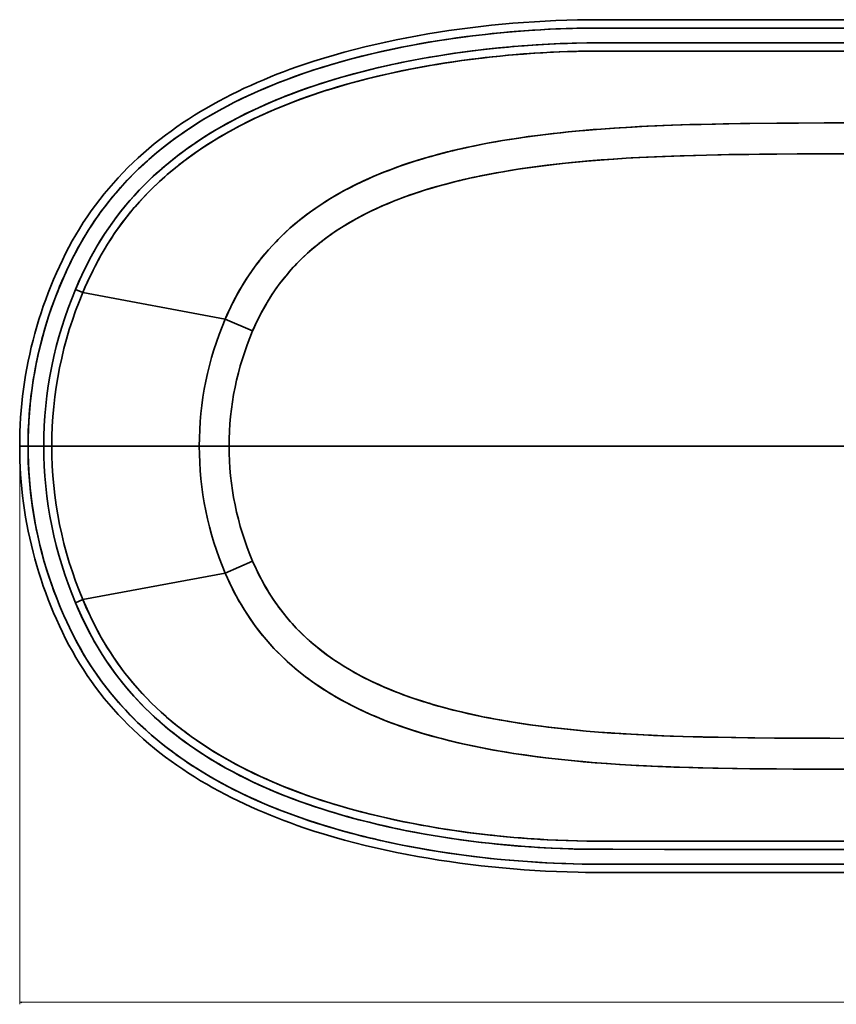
# Model space of a CAD drawing. Extents: x -255 to 3353, y -221 to 2110.
# Tile 1 of 5: x -255 to 529, y -115 to 830. Entities that reach past the tile are written whole.
import ezdxf

# ---------------------------------------------------------------- set-up
doc = ezdxf.new("R2010")
doc.units = 0

msp = doc.modelspace()

# ---------------------------------------------------------------- linework, layer by layer
at = {"color": 7, "lineweight": 35, "ltscale": 0.191221}
for p, q in [((-193.93, 567.75), (-200.98, 570.72)), ((-193.93, 273.25), (-200.98, 270.28))]:
    msp.add_line(p, q, dxfattribs=at)
at = {"color": 7, "lineweight": 35, "ltscale": 0.191222}
for p, q in [((-193.93, 567.75), (-200.98, 570.72)), ((-193.93, 273.25), (-200.98, 270.28))]:
    msp.add_line(p, q, dxfattribs=at)
at = {"color": 7, "lineweight": 35}
for p, q in [((-193.93, 567.75), (-57.31, 542.24)), ((-193.93, 567.75), (-57.31, 542.24)), ((-30.94, 530.94), (-57.31, 542.24)), ((-30.94, 530.94), (-57.31, 542.24)), ((-223.72, 420.5), (-82.16, 420.5)), ((-223.72, 420.5), (-82.16, 420.5)), ((-53.58, 420.5), (-82.16, 420.5)), ((-53.58, 420.5), (-82.16, 420.5)), ((547.73, 420.5), (-53.58, 420.5)), ((-53.58, 420.5), (547.73, 420.5)), ((-30.94, 310.06), (-57.31, 298.76)), ((-30.94, 310.06), (-57.31, 298.76)), ((-193.93, 273.25), (-57.31, 298.76)), ((-193.93, 273.25), (-57.31, 298.76))]:
    msp.add_line(p, q, dxfattribs=at)
at = {"color": 7, "lineweight": 35, "ltscale": 0.2}
msp.add_line((-246.51, 420.5), (-254.51, 420.5), dxfattribs=at)
msp.add_line((-246.51, 420.5), (-254.51, 420.5), dxfattribs=at)
at = {"color": 8, "lineweight": 13}
for p, q in [((-254.51, 418.5), (-254.51, -114.96)), ((-254.51, -112.96), (1443.51, -112.96))]:
    msp.add_line(p, q, dxfattribs=at)
at = {"color": 7, "lineweight": 35, "ltscale": 0.379201}
for p, q in [((-231.34, 420.5), (-246.51, 420.5)), ((-246.51, 420.5), (-231.34, 420.5))]:
    msp.add_line(p, q, dxfattribs=at)
at = {"color": 7, "lineweight": 35, "ltscale": 0.190532}
msp.add_line((-223.72, 420.5), (-231.34, 420.5), dxfattribs=at)
msp.add_line((-223.72, 420.5), (-231.34, 420.5), dxfattribs=at)
at = {"color": 7, "lineweight": 35}
for points in [[(594.5, 829.51), (385.19, 829.51), (344.5, 829.51), (324, 829.51), (309.53, 829.52), (295.18, 829.48), (288.06, 829.41), (280.95, 829.3), (270.49, 829.03), (260.04, 828.64), (249.73, 828.15), (239.43, 827.56), (229.13, 826.86), (218.83, 826.06), (208.51, 825.15), (198.2, 824.13), (187.96, 823.01), (177.72, 821.79), (167.57, 820.47), (157.44, 819.05), (147.34, 817.51), (137.25, 815.87), (127.1, 814.1), (116.97, 812.22), (106.85, 810.21), (96.75, 808.08), (86.72, 805.83), (76.71, 803.46), (66.8, 800.96), (56.93, 798.34), (47.13, 795.58), (37.38, 792.69), (27.68, 789.65), (22.84, 788.07), (18.02, 786.46), (11.58, 784.23), (5.17, 781.94), (-1.21, 779.57), (-7.59, 777.12), (-13.93, 774.59), (-20.24, 771.99), (-26.52, 769.3), (-32.76, 766.54), (-38.97, 763.69), (-45.12, 760.76), (-51.24, 757.74), (-57.31, 754.64), (-63.31, 751.45), (-69.27, 748.18), (-75.18, 744.81), (-81.02, 741.36), (-86.8, 737.81), (-92.52, 734.17), (-98.17, 730.44), (-103.75, 726.62), (-109.26, 722.69), (-114.69, 718.67), (-120.06, 714.55), (-125.34, 710.34), (-130.56, 706.01), (-135.69, 701.58), (-140.73, 697.05), (-145.7, 692.4), (-150.57, 687.66), (-155.34, 682.81), (-160.03, 677.85), (-164.6, 672.8), (-169.07, 667.65), (-173.43, 662.4), (-177.67, 657.06), (-181.8, 651.63), (-185.81, 646.12), (-189.69, 640.52), (-193.45, 634.83), (-197.1, 629.05), (-200.63, 623.19), (-204.02, 617.26), (-207.3, 611.24), (-210.46, 605.15), (-213.5, 599), (-216.44, 592.81), (-219.27, 586.57), (-222.01, 580.28), (-224.63, 573.97), (-227.14, 567.61), (-229.54, 561.21), (-231.84, 554.77), (-234.03, 548.29), (-236.11, 541.78), (-238.09, 535.24), (-239.95, 528.66), (-241.7, 522.05), (-243.35, 515.41), (-244.88, 508.75), (-246.3, 502.06), (-247.6, 495.35), (-248.8, 488.61), (-249.88, 481.86), (-250.85, 475.08), (-251.71, 468.3), (-252.45, 461.5), (-253.08, 454.68), (-253.6, 447.86), (-254, 441.03), (-254.28, 434.19), (-254.46, 427.34), (-254.51, 420.5)], [(-246.51, 420.5), (-246.44, 428.13), (-246.22, 435.76), (-245.86, 443.38), (-245.35, 451), (-244.7, 458.6), (-243.9, 466.19), (-242.96, 473.76), (-241.87, 481.31), (-240.64, 488.84), (-239.27, 496.35), (-237.76, 503.83), (-236.1, 511.27), (-234.3, 518.69), (-232.37, 526.06), (-230.29, 533.4), (-228.4, 539.66), (-226.4, 545.89), (-224.3, 552.09), (-222.11, 558.25), (-219.81, 564.37), (-218.02, 568.94), (-216.18, 573.48), (-214.92, 576.5), (-212.99, 580.99), (-211, 585.46), (-208.26, 591.41), (-206.16, 595.8), (-204, 600.17), (-201.04, 605.96), (-198.11, 611.42), (-195.27, 616.48), (-192.09, 621.91), (-188.79, 627.27), (-185.38, 632.57), (-181.87, 637.78), (-178.26, 642.92), (-175.74, 646.38), (-173.17, 649.8), (-169.02, 655.13), (-164.75, 660.35), (-160.38, 665.49), (-155.89, 670.53), (-151.29, 675.47), (-146.6, 680.31), (-141.8, 685.05), (-136.91, 689.69), (-131.93, 694.22), (-127.44, 698.15), (-122.88, 702.01), (-118.26, 705.78), (-112.82, 710.05), (-107.3, 714.21), (-101.7, 718.27), (-96.02, 722.23), (-90.03, 726.24), (-83.96, 730.15), (-77.81, 733.95), (-71.59, 737.64), (-66, 740.84), (-60.36, 743.96), (-54.66, 746.99), (-48.92, 749.95), (-45.07, 751.87), (-41.2, 753.77), (-33.41, 757.45), (-25.55, 760.99), (-18.77, 763.92), (-11.95, 766.76), (-5.09, 769.5), (2.11, 772.27), (9.35, 774.94), (16.61, 777.51), (22.26, 779.44), (27.92, 781.32), (35.77, 783.82), (43.65, 786.22), (51.56, 788.53), (61.7, 791.34), (71.89, 794.01), (82.14, 796.54), (92.44, 798.93), (102.79, 801.19), (111.98, 803.09), (121.19, 804.88), (130.42, 806.57), (137.54, 807.81), (144.67, 808.99), (154.35, 810.5), (164.05, 811.91), (173.78, 813.23), (180, 814.01), (186.23, 814.76), (192.49, 815.47), (198.77, 816.15), (207.23, 816.99), (215.71, 817.76), (224.19, 818.46), (234.48, 819.22), (245.76, 819.92), (249.53, 820.13), (259.87, 820.62), (270.07, 821.01), (280.27, 821.28), (291.06, 821.46), (302.64, 821.51), (320.87, 821.51), (591.8, 821.51)], [(594.5, 821.51), (321.05, 821.51), (301.75, 821.51), (291.93, 821.47), (283.55, 821.35), (275.98, 821.18), (264.54, 820.81), (253.01, 820.31), (245.26, 819.89), (237.51, 819.42), (229.78, 818.89), (218.2, 817.98), (206.62, 816.93), (195.06, 815.75), (183.55, 814.44), (174.15, 813.27), (164.78, 812.01), (155.44, 810.66), (146.11, 809.22), (138.82, 808.03), (131.64, 806.79), (124.46, 805.49), (114.1, 803.51), (103.76, 801.4), (93.46, 799.16), (83.21, 796.79), (73.58, 794.44), (64.01, 791.96), (54.49, 789.36), (45.01, 786.63), (36.04, 783.9), (27.11, 781.05), (18.54, 778.18), (10, 775.18), (1.22, 771.93), (-7.51, 768.55), (-11.85, 766.8), (-16.18, 765.01), (-22.64, 762.26), (-29.06, 759.43), (-35.44, 756.5), (-41.77, 753.49), (-48.91, 749.95), (-55.97, 746.3), (-62.96, 742.53), (-69.88, 738.63), (-76.72, 734.61), (-83.47, 730.45), (-86.82, 728.33), (-90.14, 726.17), (-93.42, 724), (-96.67, 721.78), (-100.98, 718.78), (-105.24, 715.73), (-109.45, 712.61), (-114.82, 708.49), (-120.12, 704.27), (-125.33, 699.95), (-130.45, 695.53), (-135.49, 691), (-140.44, 686.37), (-144.87, 682.04), (-149.23, 677.63), (-153.49, 673.13), (-157.67, 668.55), (-161.76, 663.89), (-165.76, 659.14), (-169.66, 654.32), (-172.95, 650.09), (-176.16, 645.81), (-179.29, 641.47), (-182.35, 637.08), (-185.34, 632.63), (-188.25, 628.13), (-191.08, 623.57), (-193.84, 618.96), (-195.98, 615.24), (-198.08, 611.48), (-200.15, 607.64), (-202.18, 603.76), (-204.33, 599.52), (-206.43, 595.25), (-208.54, 590.82), (-210.59, 586.39), (-212.59, 581.91), (-214.54, 577.4), (-216.42, 572.89), (-218.26, 568.35), (-221.12, 560.92), (-223.84, 553.43), (-226.4, 545.88), (-228.82, 538.29), (-231.08, 530.65), (-233.2, 522.97), (-235.16, 515.25), (-236.96, 507.48), (-238.61, 499.69), (-240.11, 491.86), (-241.45, 484), (-242.64, 476.12), (-243.66, 468.22), (-244.53, 460.3), (-245.24, 452.36), (-245.8, 444.4), (-246.2, 436.44), (-246.43, 428.47), (-246.51, 420.5)], [(-200.98, 570.72), (-198, 577.59), (-194.9, 584.38), (-191.67, 591.13), (-188.78, 596.89), (-185.95, 602.27), (-183.02, 607.6), (-180.21, 612.47), (-176.84, 618.05), (-173.34, 623.56), (-169.72, 628.99), (-165.9, 634.45), (-161.95, 639.83), (-157.88, 645.11), (-153.7, 650.29), (-149.4, 655.38), (-144.99, 660.37), (-140.47, 665.26), (-135.84, 670.04), (-131.12, 674.72), (-126.29, 679.3), (-121.37, 683.78), (-118.1, 686.66), (-114.78, 689.49), (-111.39, 692.31), (-107.97, 695.09), (-104.46, 697.85), (-100.92, 700.57), (-95.23, 704.78), (-89.46, 708.89), (-83.6, 712.88), (-77.66, 716.76), (-71.66, 720.53), (-65.58, 724.19), (-60.68, 727.04), (-55.73, 729.82), (-50.75, 732.53), (-47.02, 734.51), (-43.27, 736.45), (-39.45, 738.38), (-35.6, 740.28), (-30.16, 742.89), (-24.69, 745.43), (-19.18, 747.9), (-15.04, 749.71), (-10.88, 751.48), (-2.52, 754.91), (5.89, 758.2), (14.34, 761.34), (19.79, 763.29), (25.26, 765.18), (29.93, 766.75), (34.6, 768.28), (43.99, 771.24), (53.42, 774.05), (62.91, 776.72), (72.44, 779.27), (82.14, 781.72), (91.88, 784.04), (101.65, 786.24), (111.43, 788.31), (118.23, 789.67), (125.03, 790.98), (131.96, 792.26), (138.91, 793.48), (146.03, 794.67), (153.16, 795.81), (162.84, 797.26), (168.36, 798.04), (180.53, 799.65), (192.74, 801.1), (204.99, 802.41), (216.43, 803.48), (227.23, 804.38), (238.05, 805.16), (248.13, 805.78), (259.68, 806.36), (271.24, 806.8), (279.94, 807.04), (289.61, 807.22), (298.34, 807.29), (310.02, 807.3), (353.15, 807.32), (556.31, 807.34)], [(-200.98, 570.72), (-198.43, 576.62), (-195.79, 582.47), (-193.06, 588.27), (-190.95, 592.58), (-188.94, 596.56), (-186.89, 600.52), (-184.9, 604.22), (-182.85, 607.9), (-180.76, 611.53), (-178.62, 615.14), (-176.42, 618.72), (-172.82, 624.36), (-169.08, 629.92), (-165.22, 635.39), (-161.23, 640.77), (-157.13, 646.06), (-152.9, 651.25), (-148.56, 656.34), (-144.11, 661.33), (-139.55, 666.22), (-134.89, 671), (-130.12, 675.69), (-125.26, 680.26), (-120.34, 684.7), (-115.33, 689.03), (-110.23, 693.26), (-105.05, 697.39), (-101.02, 700.49), (-96.94, 703.54), (-92.82, 706.52), (-89.7, 708.72), (-86.55, 710.89), (-82.11, 713.87), (-77.63, 716.78), (-73.11, 719.63), (-69.73, 721.7), (-66.34, 723.74), (-62.83, 725.8), (-59.31, 727.82), (-52.29, 731.7), (-45.2, 735.46), (-38.05, 739.08), (-31.74, 742.14), (-25.39, 745.11), (-19, 747.99), (-12.57, 750.77), (-8.3, 752.56), (-4.01, 754.31), (0.35, 756.05), (4.73, 757.76), (12.91, 760.82), (21.12, 763.75), (29.99, 766.77), (38.92, 769.66), (47.88, 772.41), (56.89, 775.04), (65.94, 777.55), (75.04, 779.94), (82.35, 781.77), (89.68, 783.53), (97.03, 785.21), (102.55, 786.43), (108.08, 787.61), (114.94, 789.02), (121.89, 790.39), (131.75, 792.22), (141.64, 793.95), (151.57, 795.56), (161.51, 797.07), (168.01, 797.99), (179.62, 799.54), (191.27, 800.94), (202.96, 802.2), (214.46, 803.31), (218.29, 803.65), (229.75, 804.57), (241.23, 805.36), (252.76, 806.03), (264.31, 806.55), (275.61, 806.93), (279.35, 807.03), (290.4, 807.23), (301.47, 807.3), (317.14, 807.3), (453.15, 807.34), (594.5, 807.34)], [(-193.93, 567.75), (-191.84, 572.61), (-189.69, 577.42), (-187.47, 582.21), (-184.7, 587.95), (-181.83, 593.65), (-179.06, 598.91), (-176.19, 604.11), (-173.41, 608.91), (-170.19, 614.21), (-166.86, 619.44), (-163.42, 624.6), (-159.86, 629.68), (-156.03, 634.91), (-152.07, 640.05), (-148.01, 645.09), (-143.83, 650.04), (-139.54, 654.9), (-135.15, 659.65), (-130.66, 664.31), (-126.06, 668.87), (-121.37, 673.33), (-117.14, 677.19), (-112.85, 680.97), (-108.48, 684.68), (-105.11, 687.45), (-101.7, 690.18), (-98.21, 692.89), (-94.68, 695.56), (-89, 699.71), (-83.23, 703.75), (-77.38, 707.68), (-71.45, 711.5), (-65.45, 715.2), (-59.38, 718.8), (-54.47, 721.6), (-49.53, 724.34), (-44.55, 727), (-40.83, 728.94), (-37.1, 730.84), (-33.26, 732.74), (-29.41, 734.61), (-25.53, 736.44), (-21.63, 738.25), (-13.79, 741.74), (-5.89, 745.1), (2.06, 748.32), (10.05, 751.41), (15.37, 753.39), (20.71, 755.31), (27.1, 757.54), (33.51, 759.69), (39.95, 761.77), (44.8, 763.29), (49.66, 764.76), (59.42, 767.61), (69.23, 770.31), (79.1, 772.88), (84.42, 774.2), (89.76, 775.48), (95.24, 776.76), (100.72, 777.99), (111.58, 780.32), (118.28, 781.68), (125.08, 783), (131.88, 784.26), (138.91, 785.51), (145.97, 786.7), (153.06, 787.84), (160.17, 788.92), (169.93, 790.32), (181, 791.78), (192.1, 793.11), (203.23, 794.32), (214.49, 795.4), (218.3, 795.74), (229.09, 796.62), (239.92, 797.38), (247.43, 797.84), (254.94, 798.24), (263.14, 798.61), (271.33, 798.91), (279.93, 799.15), (284.8, 799.25), (291.98, 799.35), (298.74, 799.4), (305.47, 799.41), (328.42, 799.41), (549.59, 799.44)], [(591.91, 799.44), (363.23, 799.42), (314.97, 799.41), (305.82, 799.41), (299.73, 799.4), (293.64, 799.37), (281.72, 799.19), (272.43, 798.95), (263.94, 798.65), (257.72, 798.38), (251.5, 798.07), (245.21, 797.71), (238.94, 797.32), (228.94, 796.61), (218.96, 795.8), (213.93, 795.35), (206.45, 794.64), (198.99, 793.87), (189.16, 792.77), (179.36, 791.57), (169.59, 790.27), (161.54, 789.12), (154.11, 788), (144.41, 786.44), (134.74, 784.77), (127.68, 783.49), (120.64, 782.14), (115.96, 781.21), (106.92, 779.34), (97.9, 777.36), (88.91, 775.28), (79.94, 773.09), (70.34, 770.61), (60.78, 767.99), (51.28, 765.25), (41.83, 762.36), (37.03, 760.84), (32.26, 759.27), (27.66, 757.73), (23.07, 756.14), (15.65, 753.49), (8.25, 750.73), (0.16, 747.56), (-7.89, 744.26), (-15.88, 740.82), (-19.86, 739.05), (-23.82, 737.24), (-30.38, 734.14), (-36.89, 730.94), (-43.35, 727.63), (-49.75, 724.22), (-56.09, 720.69), (-62.36, 717.05), (-68.63, 713.26), (-74.82, 709.34), (-80.94, 705.31), (-86.96, 701.16), (-92.89, 696.88), (-98.73, 692.49), (-103.4, 688.82), (-108, 685.07), (-112.53, 681.24), (-115.21, 678.9), (-117.87, 676.53), (-120.47, 674.16), (-123.05, 671.76), (-126.45, 668.49), (-129.81, 665.17), (-133.11, 661.79), (-137, 657.68), (-140.81, 653.49), (-144.54, 649.22), (-148.18, 644.88), (-151.74, 640.47), (-155.67, 635.38), (-159.49, 630.21), (-163.18, 624.95), (-166.76, 619.6), (-170.21, 614.18), (-173.54, 608.68), (-176.3, 603.9), (-179.3, 598.46), (-182.19, 592.94), (-184.09, 589.19), (-186.67, 583.88), (-189.17, 578.55), (-191.59, 573.17), (-193.93, 567.75)], [(556.09, 730.48), (522.88, 730.45), (491.39, 730.35), (472.3, 730.23), (446.25, 729.98), (425.9, 729.68), (413.24, 729.44), (392.34, 728.94), (381.31, 728.61), (362.57, 727.95), (347.21, 727.29), (333.3, 726.58), (320.85, 725.84), (312.13, 725.26), (303.43, 724.63), (295.87, 724.04), (282.35, 722.87), (271.69, 721.85), (264.02, 721.05), (253.01, 719.81), (242.37, 718.49), (235.25, 717.55), (228.14, 716.55), (218.25, 715.07), (208.77, 713.53), (199.57, 711.93), (191.07, 710.34), (182.57, 708.66), (174.09, 706.86), (165.63, 704.95), (160.78, 703.8), (155.94, 702.61), (151.25, 701.42), (146.58, 700.19), (140.27, 698.45), (133.98, 696.64), (127.71, 694.74), (120.74, 692.53), (113.98, 690.27), (107.53, 688), (101.1, 685.62), (94.71, 683.14), (87.97, 680.38), (81.29, 677.5), (74.65, 674.48), (68.08, 671.32), (64.78, 669.68), (61.5, 667.99), (58.31, 666.3), (55.14, 664.58), (49.44, 661.37), (43.81, 658.04), (38.26, 654.58), (32.79, 650.99), (27.41, 647.29), (24.75, 645.38), (22.12, 643.45), (17.91, 640.25), (13.76, 636.97), (9.69, 633.6), (5.19, 629.71), (0.78, 625.71), (-3.53, 621.6), (-7.74, 617.38), (-11.85, 613.06), (-15.84, 608.63), (-19.12, 604.83), (-22.31, 600.97), (-25.42, 597.03), (-28.45, 593.03), (-31.39, 588.96), (-34.25, 584.82), (-37.02, 580.62), (-39.71, 576.37), (-42.33, 572.01), (-44.86, 567.62), (-47.3, 563.16), (-49.53, 558.88), (-51.93, 554.06), (-54.23, 549.2), (-56.18, 544.86), (-57.31, 542.24)], [(-57.31, 542.24), (-54.97, 547.57), (-52.52, 552.84), (-49.95, 558.06), (-48.14, 561.58), (-45.66, 566.17), (-43.09, 570.71), (-40.47, 575.13), (-37.78, 579.44), (-35, 583.7), (-32.13, 587.9), (-29.04, 592.22), (-25.84, 596.48), (-22.56, 600.66), (-19.18, 604.76), (-15.71, 608.78), (-12.15, 612.73), (-8.51, 616.59), (-6.35, 618.8), (-4.16, 620.98), (0.31, 625.27), (4.88, 629.43), (9.55, 633.48), (14.32, 637.42), (17.37, 639.84), (20.47, 642.21), (24.72, 645.37), (29.04, 648.43), (33.42, 651.42), (39.02, 655.06), (44.7, 658.57), (50.46, 661.96), (56.3, 665.22), (62.19, 668.35), (67.91, 671.24), (73.68, 674.02), (79.49, 676.7), (85.35, 679.27), (91.24, 681.74), (94.94, 683.23), (98.65, 684.68), (106.11, 687.48), (113.6, 690.14), (118.43, 691.77), (123.26, 693.34), (128.26, 694.91), (133.26, 696.42), (139.46, 698.22), (145.68, 699.94), (151.91, 701.59), (156.61, 702.78), (161.31, 703.93), (170.74, 706.12), (180.21, 708.17), (189.71, 710.08), (196.03, 711.28), (202.36, 712.43), (208.81, 713.54), (215.26, 714.59), (224.39, 716), (233.55, 717.32), (242.72, 718.54), (250.15, 719.47), (257.57, 720.33), (264.88, 721.14), (272.21, 721.9), (282.85, 722.92), (287.93, 723.37), (299.04, 724.29), (307.4, 724.92), (315.77, 725.51), (327.67, 726.26), (340.33, 726.95), (356.93, 727.72), (371.14, 728.27), (388.7, 728.84), (399.5, 729.13), (420.44, 729.58), (437.06, 729.86), (446.22, 729.98), (471.94, 730.23), (493.02, 730.36), (517.43, 730.44), (561.45, 730.48)], [(551.13, 700.85), (526.41, 700.82), (493.93, 700.73), (470.21, 700.59), (455.48, 700.45), (432.95, 700.17), (418.73, 699.93), (404.58, 699.63), (391.97, 699.31), (379.31, 698.94), (362.25, 698.33), (346.97, 697.67), (332.34, 696.92), (327.59, 696.64), (315.59, 695.88), (303.63, 695.02), (291.7, 694.05), (285.39, 693.5), (275.08, 692.51), (263.33, 691.28), (251.62, 689.91), (244.19, 688.97), (234.76, 687.69), (225.37, 686.32), (216, 684.84), (209.44, 683.73), (202.88, 682.57), (192.68, 680.63), (187.56, 679.6), (182.45, 678.53), (177.41, 677.43), (172.39, 676.29), (167.64, 675.17), (162.9, 674.01), (158.18, 672.81), (153.48, 671.57), (147.24, 669.85), (141.02, 668.05), (134.83, 666.17), (127.57, 663.85), (120.36, 661.39), (113.61, 658.97), (106.92, 656.42), (100.27, 653.74), (93.68, 650.94), (87.15, 648), (83.88, 646.46), (80.63, 644.89), (77.47, 643.31), (74.33, 641.7), (68.47, 638.57), (62.7, 635.31), (59.84, 633.62), (57.01, 631.91), (52.81, 629.28), (48.67, 626.56), (44.59, 623.78), (40.58, 620.91), (38.09, 619.08), (35.64, 617.22), (32.41, 614.68), (29.23, 612.1), (26.1, 609.46), (21.76, 605.62), (17.53, 601.67), (13.41, 597.61), (11.39, 595.53), (9.39, 593.43), (7.44, 591.31), (5.51, 589.16), (2.67, 585.87), (-0.1, 582.53), (-2.8, 579.13), (-5.43, 575.67), (-7.7, 572.55), (-9.92, 569.38), (-12.08, 566.17), (-13.66, 563.74), (-15.2, 561.29), (-17.06, 558.24), (-18.87, 555.15), (-20.65, 552.01), (-22.38, 548.83), (-24.08, 545.56), (-26.48, 540.74), (-28.76, 535.87), (-30.94, 530.94)], [(540.6, 700.84), (523.58, 700.82), (491.56, 700.72), (472.04, 700.6), (445.06, 700.34), (426.17, 700.06), (404.67, 699.63), (394, 699.37), (383.3, 699.06), (373.36, 698.74), (356.54, 698.1), (340.76, 697.37), (327.58, 696.64), (314.99, 695.84), (302.33, 694.92), (289.7, 693.88), (279.45, 692.94), (269.14, 691.9), (258.45, 690.72), (248.15, 689.48), (240.84, 688.53), (233.54, 687.52), (223.75, 686.07), (214.52, 684.59), (205.37, 683.02), (196.94, 681.46), (188.53, 679.8), (180.15, 678.03), (171.8, 676.15), (167.06, 675.03), (162.33, 673.87), (157.81, 672.71), (153.31, 671.52), (147.2, 669.84), (141.11, 668.08), (135.06, 666.24), (128.29, 664.08), (121.72, 661.87), (117.95, 660.54), (114.19, 659.18), (109.2, 657.31), (104.24, 655.36), (99.31, 653.35), (93.44, 650.83), (87.61, 648.21), (81.85, 645.48), (76.15, 642.64), (70.52, 639.68), (65.06, 636.66), (59.67, 633.52), (54.38, 630.27), (49.17, 626.89), (44.05, 623.4), (41.53, 621.61), (39.04, 619.79), (35.08, 616.78), (31.19, 613.7), (27.37, 610.54), (23.33, 607.02), (19.37, 603.41), (15.51, 599.71), (11.75, 595.91), (8.08, 592.01), (4.52, 588.02), (1.06, 583.94), (-2.3, 579.77), (-5.14, 576.05), (-7.9, 572.26), (-10.58, 568.41), (-12.54, 565.47), (-14.44, 562.5), (-16.31, 559.48), (-18.13, 556.44), (-20.35, 552.55), (-22.49, 548.61), (-24.17, 545.4), (-26.22, 541.28), (-28.19, 537.13), (-29.93, 533.27), (-30.94, 530.94)], [(-254.51, 420.5), (-254.46, 413.65), (-254.28, 406.81), (-254, 399.96), (-253.6, 393.13), (-253.08, 386.3), (-252.45, 379.48), (-251.71, 372.68), (-250.85, 365.88), (-249.88, 359.11), (-248.79, 352.35), (-247.6, 345.61), (-246.29, 338.89), (-244.87, 332.2), (-243.33, 325.53), (-241.69, 318.89), (-239.93, 312.28), (-238.07, 305.7), (-236.09, 299.15), (-234.01, 292.64), (-231.82, 286.16), (-229.52, 279.72), (-227.11, 273.31), (-224.59, 266.95), (-221.97, 260.63), (-219.24, 254.35), (-216.4, 248.11), (-213.46, 241.92), (-210.41, 235.77), (-207.26, 229.68), (-203.98, 223.66), (-200.58, 217.72), (-197.05, 211.86), (-193.4, 206.08), (-189.63, 200.39), (-185.74, 194.79), (-181.73, 189.28), (-177.6, 183.84), (-173.35, 178.5), (-168.99, 173.25), (-164.52, 168.1), (-159.93, 163.05), (-155.25, 158.09), (-150.47, 153.24), (-145.59, 148.5), (-140.62, 143.85), (-135.57, 139.32), (-130.44, 134.89), (-125.22, 130.56), (-119.93, 126.35), (-114.56, 122.23), (-109.12, 118.21), (-103.6, 114.28), (-98.02, 110.46), (-92.37, 106.73), (-86.64, 103.09), (-80.86, 99.55), (-75.01, 96.1), (-69.1, 92.73), (-63.14, 89.45), (-57.12, 86.27), (-51.05, 83.17), (-44.93, 80.15), (-38.77, 77.22), (-32.56, 74.37), (-26.31, 71.61), (-20.03, 68.93), (-13.71, 66.32), (-7.37, 63.8), (-0.99, 61.35), (5.4, 58.98), (11.82, 56.69), (18.26, 54.46), (23.08, 52.85), (27.92, 51.27), (37.63, 48.24), (47.39, 45.34), (57.19, 42.59), (67.07, 39.97), (76.99, 37.48), (87, 35.1), (97.04, 32.86), (107.14, 30.73), (117.27, 28.72), (127.4, 26.84), (137.56, 25.08), (147.67, 23.43), (157.8, 21.9), (167.94, 20.48), (178.09, 19.16), (188.33, 17.94), (198.59, 16.83), (208.9, 15.82), (219.23, 14.91), (229.56, 14.11), (239.9, 13.41), (250.21, 12.82), (260.51, 12.34), (270.93, 11.96), (281.34, 11.69), (288.45, 11.58), (293.19, 11.53), (302.68, 11.49), (310.02, 11.48), (324.71, 11.49), (345.22, 11.49), (406.44, 11.49), (594.5, 11.49)], [(-246.51, 420.5), (-246.43, 412.5), (-246.19, 404.49), (-245.79, 396.5), (-245.23, 388.52), (-244.52, 380.54), (-243.64, 372.59), (-242.6, 364.65), (-241.41, 356.74), (-240.06, 348.85), (-238.55, 340.99), (-236.88, 333.16), (-235.06, 325.37), (-233.09, 317.62), (-230.96, 309.91), (-228.68, 302.24), (-226.24, 294.62), (-223.65, 287.05), (-220.92, 279.53), (-218.03, 272.07), (-216.19, 267.53), (-214.29, 263.01), (-212.33, 258.51), (-210.33, 254.04), (-208.27, 249.62), (-205.56, 243.98), (-202.76, 238.37), (-199.87, 232.83), (-197.82, 229.05), (-195.72, 225.3), (-192.48, 219.74), (-189.12, 214.25), (-185.65, 208.84), (-182.07, 203.5), (-178.38, 198.24), (-174.58, 193.06), (-171.1, 188.51), (-167.54, 184.03), (-163.89, 179.62), (-159.58, 174.59), (-155.16, 169.67), (-150.63, 164.84), (-146.01, 160.1), (-141.3, 155.46), (-136.49, 150.92), (-131.6, 146.48), (-127.24, 142.68), (-122.83, 138.95), (-118.35, 135.3), (-113.82, 131.73), (-110.77, 129.38), (-107.69, 127.08), (-104.58, 124.8), (-101.45, 122.55), (-97.08, 119.5), (-92.67, 116.5), (-88.22, 113.57), (-84.85, 111.41), (-81.46, 109.29), (-74.62, 105.14), (-67.7, 101.12), (-60.71, 97.24), (-53.63, 93.47), (-46.49, 89.83), (-39.28, 86.31), (-32.73, 83.24), (-26.14, 80.27), (-19.51, 77.39), (-12.83, 74.6), (-8.37, 72.79), (-3.88, 71.02), (0.62, 69.29), (5.14, 67.6), (13.57, 64.55), (22.04, 61.63), (30.85, 58.73), (39.7, 55.97), (48.53, 53.34), (57.39, 50.83), (66.3, 48.44), (75.25, 46.15), (84.24, 43.96), (91.76, 42.22), (99.31, 40.55), (106.88, 38.95), (112.57, 37.79), (118.27, 36.68), (127.19, 35.01), (136.12, 33.43), (147.01, 31.64), (158.3, 29.91), (169.62, 28.32), (180.97, 26.87), (192.37, 25.54), (203.8, 24.34), (215.26, 23.28), (223.97, 22.55), (232.67, 21.91), (244.29, 21.16), (250.08, 20.84), (257.77, 20.47), (269.69, 20.01), (276.99, 19.79), (288.05, 19.58), (299.59, 19.49), (312.01, 19.49), (381.42, 19.49), (594.5, 19.49)], [(594.5, 19.49), (321.08, 19.49), (303.28, 19.49), (292.91, 19.52), (285.27, 19.62), (276.72, 19.8), (265.78, 20.14), (258.55, 20.43), (251.34, 20.78), (242.33, 21.28), (232.81, 21.9), (224.32, 22.53), (215.82, 23.23), (207.33, 24), (197.13, 25.03), (186.96, 26.15), (176.82, 27.38), (166.86, 28.7), (156.93, 30.11), (147.02, 31.63), (137, 33.28), (128.6, 34.75), (119.15, 36.51), (109.71, 38.37), (100.31, 40.34), (90.93, 42.41), (82.13, 44.46), (73.36, 46.62), (64.63, 48.88), (55.94, 51.23), (47.61, 53.61), (39.32, 56.09), (31.34, 58.58), (23.38, 61.18), (15.46, 63.89), (6.65, 67.04), (-2.11, 70.34), (-6.47, 72.04), (-10.82, 73.78), (-16.59, 76.16), (-22.33, 78.6), (-28.04, 81.12), (-35.38, 84.47), (-42.65, 87.94), (-49.85, 91.53), (-56.99, 95.24), (-64.06, 99.08), (-71.04, 103.04), (-77.94, 107.13), (-83.5, 110.56), (-88.99, 114.08), (-94.42, 117.68), (-99.78, 121.37), (-105.64, 125.57), (-111.41, 129.88), (-117.1, 134.3), (-122.69, 138.84), (-128.19, 143.49), (-133.59, 148.27), (-138.62, 152.91), (-143.55, 157.66), (-148.39, 162.51), (-153.12, 167.47), (-157.75, 172.53), (-162.26, 177.69), (-165.96, 182.1), (-169.58, 186.58), (-173.09, 191.1), (-176.52, 195.68), (-180.13, 200.7), (-183.63, 205.8), (-187.04, 210.97), (-190.34, 216.21), (-193.53, 221.52), (-196.62, 226.9), (-198.7, 230.66), (-200.73, 234.46), (-203.79, 240.41), (-206.75, 246.41), (-208.75, 250.64), (-211.13, 255.81), (-213.43, 261.02), (-215.34, 265.49), (-217.2, 270.02), (-219.01, 274.57), (-221.63, 281.45), (-224.12, 288.37), (-226.47, 295.33), (-228.71, 302.34), (-230.86, 309.57), (-232.88, 316.84), (-234.76, 324.15), (-236.51, 331.49), (-238.11, 338.86), (-239.58, 346.27), (-240.91, 353.69), (-242.09, 361.15), (-243.14, 368.62), (-244.05, 376.12), (-244.81, 383.63), (-245.44, 391.15), (-245.92, 398.68), (-246.25, 405.95), (-246.45, 413.22), (-246.51, 420.5)], [(-30.94, 310.06), (-28.89, 305.41), (-26.74, 300.81), (-24.53, 296.32), (-22.24, 291.91), (-19.87, 287.6), (-17.48, 283.47), (-14.99, 279.37), (-13.72, 277.35), (-10.81, 272.92), (-7.79, 268.58), (-4.66, 264.31), (-1.42, 260.12), (1.92, 256.02), (5.36, 252.01), (8.91, 248.09), (12.55, 244.27), (16.6, 240.23), (20.76, 236.3), (25.03, 232.48), (29.4, 228.77), (33.87, 225.16), (36.78, 222.91), (39.73, 220.71), (43.8, 217.78), (47.94, 214.93), (52.14, 212.16), (55.93, 209.76), (59.77, 207.42), (63.65, 205.14), (66.59, 203.47), (69.55, 201.84), (75.54, 198.67), (81.61, 195.64), (87.74, 192.73), (92.44, 190.6), (97.18, 188.55), (101.95, 186.57), (105.54, 185.12), (109.16, 183.71), (116.42, 181.01), (123.74, 178.44), (131.1, 176.01), (135.97, 174.47), (140.85, 173), (147.73, 171.01), (154.64, 169.12), (161.58, 167.32), (169.01, 165.5), (176.48, 163.78), (183.98, 162.15), (189.93, 160.92), (195.89, 159.74), (202.11, 158.57), (208.34, 157.46), (214.78, 156.36), (221.22, 155.32), (229.58, 154.05), (237.96, 152.86), (246.37, 151.75), (252.47, 150.98), (261.59, 149.92), (270.72, 148.93), (279.89, 148.02), (289.19, 147.16), (296.96, 146.51), (304.73, 145.9), (313.5, 145.26), (322.3, 144.68), (337.33, 143.81), (351.83, 143.1), (363.8, 142.61), (382.23, 141.97), (401.45, 141.44), (415.65, 141.13), (432.83, 140.83), (450.92, 140.59), (473.61, 140.39), (488.19, 140.3), (520.6, 140.19), (567.94, 140.15)], [(-30.94, 310.06), (-28.65, 304.89), (-26.25, 299.78), (-24.6, 296.46), (-22.92, 293.19), (-21.18, 289.96), (-19.43, 286.82), (-17.62, 283.71), (-14.84, 279.13), (-13.89, 277.63), (-10.73, 272.81), (-9.1, 270.44), (-7.44, 268.09), (-5.75, 265.76), (-4.02, 263.46), (-1.67, 260.43), (0.74, 257.45), (3.2, 254.51), (5.08, 252.34), (6.99, 250.19), (10.9, 245.98), (14.92, 241.88), (19.05, 237.89), (23.3, 234), (27.64, 230.23), (32.09, 226.57), (36.64, 223.02), (41.18, 219.64), (45.81, 216.37), (48.45, 214.59), (51.1, 212.83), (56.49, 209.42), (61.96, 206.12), (67.52, 202.96), (73.17, 199.91), (78.88, 196.98), (84.66, 194.17), (89.99, 191.7), (95.37, 189.32), (100.79, 187.04), (106.26, 184.84), (109.92, 183.42), (113.59, 182.04), (120.98, 179.39), (128.42, 176.87), (133.36, 175.29), (138.31, 173.76), (142.7, 172.45), (147.11, 171.18), (151.56, 169.95), (156.02, 168.75), (164.96, 166.48), (171.98, 164.81), (179.02, 163.22), (186.09, 161.7), (191.36, 160.63), (196.63, 159.6), (202.02, 158.59), (207.41, 157.62), (214, 156.49), (224.53, 154.81), (235.1, 153.26), (245.7, 151.83), (253.18, 150.9), (262.38, 149.83), (271.6, 148.84), (280.84, 147.93), (289.08, 147.17), (300.92, 146.19), (312.79, 145.31), (324.69, 144.53), (338.88, 143.73), (353.84, 143.02), (369.8, 142.39), (381.83, 141.98), (400.71, 141.46), (414.65, 141.15), (428.66, 140.9), (444.13, 140.68), (469.92, 140.42), (489.17, 140.3), (522.81, 140.19), (552.93, 140.15)], [(-57.31, 298.76), (-55.15, 293.84), (-52.9, 288.96), (-50.54, 284.12), (-48.14, 279.43), (-45.65, 274.82), (-43.75, 271.44), (-41.8, 268.09), (-39.48, 264.27), (-38.48, 262.66), (-35.37, 257.85), (-32.14, 253.11), (-28.8, 248.45), (-25.35, 243.88), (-21.79, 239.39), (-18.12, 234.99), (-14.34, 230.68), (-10.47, 226.47), (-6.5, 222.35), (-2.14, 218.06), (2.32, 213.88), (6.88, 209.81), (11.54, 205.85), (16.29, 202.01), (19.38, 199.61), (22.51, 197.26), (26.81, 194.13), (31.18, 191.09), (35.61, 188.14), (40.08, 185.27), (44.6, 182.49), (49.16, 179.79), (53.78, 177.17), (56.88, 175.47), (60, 173.8), (66.29, 170.57), (72.64, 167.47), (77.44, 165.23), (82.27, 163.07), (87.13, 160.97), (90.78, 159.45), (94.46, 157.96), (101.84, 155.1), (109.26, 152.38), (116.72, 149.8), (121.6, 148.19), (126.49, 146.64), (134.36, 144.25), (142.27, 141.99), (150.2, 139.86), (158.17, 137.83), (165.91, 135.98), (173.68, 134.23), (181.47, 132.57), (187.64, 131.32), (193.82, 130.13), (200.21, 128.96), (206.6, 127.84), (213.05, 126.76), (219.5, 125.74), (229.96, 124.19), (240.44, 122.76), (252.82, 121.22), (265.29, 119.82), (277.8, 118.55), (286.06, 117.79), (295.01, 117.03), (303.96, 116.33), (312.89, 115.69), (321.83, 115.1), (337.2, 114.21), (351.3, 113.52), (362.33, 113.06), (378.73, 112.47), (396.46, 111.95), (415.81, 111.51), (433.99, 111.19), (451.09, 110.96), (468.26, 110.8), (487.75, 110.67), (519.85, 110.56), (566.16, 110.51)], [(540.12, 110.53), (522.15, 110.55), (489.31, 110.66), (471.69, 110.77), (446.25, 111.02), (429.44, 111.26), (410.71, 111.61), (391.63, 112.08), (373.25, 112.65), (357.78, 113.24), (347.12, 113.71), (332.48, 114.47), (320.94, 115.16), (309.39, 115.93), (297.78, 116.81), (286.19, 117.78), (278.16, 118.52), (268.76, 119.45), (259.39, 120.46), (250.02, 121.55), (242.01, 122.55), (230.78, 124.07), (219.57, 125.73), (213.98, 126.61), (208.39, 127.53), (199.27, 129.13), (189.77, 130.91), (180.27, 132.82), (170.81, 134.87), (161.38, 137.05), (153.67, 138.96), (145.99, 140.97), (138.34, 143.1), (131.16, 145.2), (124.01, 147.42), (117.23, 149.63), (110.48, 151.95), (106.61, 153.33), (102.75, 154.76), (97.63, 156.71), (92.52, 158.74), (87.44, 160.84), (81.38, 163.46), (75.36, 166.19), (69.38, 169.04), (63.46, 172), (57.6, 175.08), (51.64, 178.37), (45.75, 181.8), (42.83, 183.56), (39.94, 185.36), (36.11, 187.81), (32.33, 190.32), (28.59, 192.89), (24.2, 196.02), (19.87, 199.24), (15.03, 203.01), (10.27, 206.9), (5.62, 210.91), (1.07, 215.03), (-3.39, 219.26), (-7.73, 223.61), (-11.96, 228.07), (-14.04, 230.34), (-16.08, 232.64), (-18.76, 235.74), (-21.39, 238.9), (-23.96, 242.1), (-27.18, 246.28), (-30.31, 250.53), (-33.34, 254.84), (-36.27, 259.22), (-39.11, 263.67), (-42.06, 268.53), (-44.91, 273.47), (-46.75, 276.82), (-48.54, 280.2), (-50.31, 283.66), (-52.75, 288.65), (-55.08, 293.68), (-57.31, 298.76)], [(594.5, 33.66), (365.39, 33.68), (310.4, 33.7), (305.31, 33.7), (296.26, 33.72), (290.99, 33.76), (283.71, 33.88), (276.46, 34.04), (264.04, 34.46), (256.47, 34.79), (248.9, 35.18), (242.6, 35.55), (236.31, 35.96), (223.77, 36.89), (213.67, 37.76), (203.42, 38.75), (195.93, 39.54), (188.45, 40.39), (178.47, 41.61), (168.51, 42.94), (158.51, 44.37), (150.39, 45.62), (142.3, 46.94), (134.23, 48.34), (124.8, 50.06), (115.37, 51.89), (106.08, 53.81), (97.15, 55.76), (88.23, 57.82), (79.33, 59.98), (70.47, 62.24), (65.28, 63.63), (60.11, 65.05), (54.99, 66.5), (49.88, 67.99), (43.07, 70.05), (36.28, 72.18), (29.52, 74.38), (21.86, 76.99), (14.24, 79.7), (7.02, 82.37), (-0.16, 85.15), (-7.3, 88.03), (-14.41, 91.02), (-22.11, 94.4), (-29.76, 97.92), (-37.34, 101.57), (-41.11, 103.45), (-44.86, 105.37), (-51.07, 108.64), (-57.23, 112.02), (-63.33, 115.49), (-69.37, 119.08), (-75.34, 122.77), (-81.25, 126.57), (-86.45, 130.04), (-91.58, 133.6), (-96.65, 137.25), (-101.66, 140.99), (-106.38, 144.65), (-111.04, 148.4), (-115.63, 152.22), (-120.14, 156.13), (-124.59, 160.12), (-129.36, 164.58), (-134.03, 169.14), (-138.61, 173.8), (-143.09, 178.55), (-147.46, 183.41), (-151.73, 188.36), (-155.89, 193.4), (-159.36, 197.79), (-162.75, 202.24), (-166.05, 206.76), (-169.26, 211.34), (-172.38, 215.97), (-175.41, 220.66), (-178.35, 225.4), (-181.2, 230.21), (-183.96, 235.08), (-186.62, 239.98), (-189.2, 244.94), (-192.15, 250.85), (-195.21, 257.27), (-198.15, 263.74), (-200.98, 270.28)], [(594.5, 33.66), (364.19, 33.68), (314.64, 33.7), (303.22, 33.7), (296.04, 33.72), (286.84, 33.82), (277.67, 34.01), (266.32, 34.37), (255.54, 34.84), (244.77, 35.42), (234.04, 36.12), (223.34, 36.93), (212.65, 37.86), (205.05, 38.59), (195.56, 39.58), (186.09, 40.67), (176.65, 41.84), (167.23, 43.11), (159.83, 44.18), (150.15, 45.66), (140.49, 47.25), (130.86, 48.94), (123.84, 50.24), (116.84, 51.6), (109.96, 53), (100.19, 55.08), (90.45, 57.29), (80.74, 59.63), (71.06, 62.09), (61.43, 64.68), (51.85, 67.41), (46.95, 68.87), (42.07, 70.36), (35.58, 72.4), (29.11, 74.52), (22.67, 76.71), (15.38, 79.28), (8.12, 81.96), (0.9, 84.73), (-3.4, 86.44), (-7.69, 88.19), (-13.38, 90.58), (-19.05, 93.04), (-24.69, 95.57), (-30.99, 98.5), (-37.25, 101.53), (-43.47, 104.65), (-49.64, 107.88), (-56.63, 111.68), (-63.54, 115.62), (-66.97, 117.64), (-70.38, 119.69), (-75.79, 123.05), (-81.14, 126.49), (-86.43, 130.03), (-91.65, 133.65), (-96.81, 137.37), (-99.82, 139.6), (-102.8, 141.87), (-106.74, 144.94), (-110.63, 148.06), (-114.47, 151.25), (-119.84, 155.87), (-125.11, 160.6), (-127.7, 163.02), (-130.27, 165.46), (-134.07, 169.17), (-137.8, 172.96), (-141.47, 176.81), (-145.06, 180.72), (-149.09, 185.27), (-153.03, 189.9), (-156.87, 194.62), (-160.62, 199.41), (-164.26, 204.29), (-167.8, 209.24), (-171.24, 214.26), (-174.68, 219.52), (-178.01, 224.85), (-180.17, 228.45), (-182.27, 232.08), (-185.36, 237.64), (-188.34, 243.25), (-190.43, 247.38), (-192.48, 251.53), (-195.42, 257.73), (-198.25, 263.97), (-200.98, 270.28)], [(594.5, 41.56), (365.38, 41.58), (315.49, 41.59), (305.31, 41.59), (298.54, 41.6), (291.75, 41.65), (280.81, 41.83), (271.87, 42.07), (261.79, 42.44), (251.7, 42.92), (245.44, 43.27), (239.18, 43.66), (232.9, 44.1), (226.62, 44.57), (219.7, 45.14), (212.77, 45.75), (206.4, 46.36), (198.92, 47.14), (191.45, 47.96), (183.18, 48.95), (174.93, 50), (166.7, 51.13), (156.74, 52.59), (147.05, 54.13), (137.38, 55.76), (130.33, 57.02), (123.3, 58.34), (113.92, 60.2), (104.77, 62.12), (95.75, 64.13), (90.32, 65.39), (84.9, 66.68), (79.54, 68.01), (74.19, 69.38), (67.05, 71.28), (59.94, 73.24), (52.85, 75.29), (44.89, 77.69), (36.96, 80.19), (29.08, 82.79), (21.52, 85.4), (14, 88.12), (5.56, 91.31), (-2.84, 94.65), (-7.01, 96.37), (-11.18, 98.13), (-17.39, 100.85), (-23.57, 103.65), (-29.71, 106.54), (-35.81, 109.52), (-42.86, 113.11), (-49.85, 116.84), (-56.76, 120.69), (-60.19, 122.67), (-63.6, 124.68), (-69, 127.97), (-74.35, 131.35), (-79.64, 134.82), (-84.86, 138.37), (-90.02, 142.02), (-94.87, 145.58), (-99.65, 149.23), (-104.37, 152.95), (-109.01, 156.77), (-113.98, 161.02), (-118.86, 165.37), (-123.65, 169.82), (-128.35, 174.38), (-132.94, 179.03), (-137.43, 183.79), (-141.81, 188.65), (-146.15, 193.67), (-150.36, 198.8), (-154.46, 204.03), (-158.44, 209.35), (-162.29, 214.77), (-165.2, 219.03), (-168.03, 223.35), (-170.77, 227.72), (-173.44, 232.14), (-175.52, 235.71), (-177.26, 238.8), (-178.96, 241.9), (-180.7, 245.18), (-182.41, 248.48), (-185.31, 254.28), (-188.3, 260.55), (-191.17, 266.87), (-193.93, 273.25)], [(-193.93, 273.25), (-190.98, 266.45), (-187.91, 259.72), (-184.7, 253.05), (-181.83, 247.35), (-179.06, 242.09), (-176.19, 236.9), (-173.42, 232.1), (-170.36, 227.05), (-167.19, 222.07), (-163.93, 217.15), (-160.56, 212.3), (-157.1, 207.52), (-153.53, 202.82), (-149.87, 198.19), (-145.7, 193.14), (-141.41, 188.19), (-137.01, 183.33), (-132.5, 178.58), (-127.89, 173.93), (-123.19, 169.38), (-118.38, 164.93), (-113.48, 160.58), (-108.49, 156.33), (-105.12, 153.56), (-101.71, 150.83), (-98.79, 148.56), (-95.86, 146.32), (-92.87, 144.1), (-89.86, 141.91), (-83.79, 137.63), (-77.63, 133.48), (-71.38, 129.46), (-65.05, 125.56), (-58.65, 121.78), (-52.98, 118.56), (-47.27, 115.44), (-41.51, 112.41), (-35.7, 109.46), (-31.84, 107.56), (-27.96, 105.7), (-24, 103.84), (-20.02, 102.02), (-12.57, 98.73), (-5.08, 95.57), (2.46, 92.52), (10.04, 89.59), (15.36, 87.62), (20.69, 85.69), (28.1, 83.12), (35.54, 80.65), (43.02, 78.27), (47.84, 76.78), (52.67, 75.34), (62.38, 72.56), (72.14, 69.92), (81.95, 67.41), (91.8, 65.04), (101.67, 62.8), (111.57, 60.68), (118.28, 59.32), (125.08, 58), (131.88, 56.74), (138.92, 55.49), (145.97, 54.3), (153.06, 53.16), (160.17, 52.08), (167.48, 51.02), (178.47, 49.54), (189.49, 48.19), (196.96, 47.35), (207.28, 46.28), (219.56, 45.15), (227.98, 44.46), (236.42, 43.85), (244.87, 43.31), (252.38, 42.89), (259.89, 42.53), (270.02, 42.13), (280.03, 41.85), (289.74, 41.67), (296.7, 41.61), (303.64, 41.59), (324.93, 41.59), (540.7, 41.56)]]:
    msp.add_lwpolyline(points, dxfattribs=at)
at = {"color": 8, "lineweight": 13}
msp.add_lwpolyline([(-252.58, -112.45), (-254.51, -112.96), (-252.58, -113.48)], dxfattribs=at)
at = {"color": 7, "lineweight": 35}
for centre, radius, start, end in [((155.42, 420.5), 386.77, 157.14387, 179.99946), ((155.42, 420.5), 386.77, 157.14394, 179.99939), ((155.08, 420.5), 378.8, 157.12332, 179.99925), ((155.08, 420.5), 378.8, 157.12334, 179.99929), ((155.42, 420.5), 386.77, 180.00053, 202.85614), ((155.42, 420.5), 386.77, 180.00051, 202.85614), ((155.08, 420.5), 378.8, 180.00071, 202.87666), ((155.08, 420.5), 378.8, 180.00071, 202.87666)]:
    msp.add_arc(centre, radius, start, end, dxfattribs=at)
for centre, major_axis, ratio, start_param, end_param in [((219.5, 420.8), (-9.75, -306.06), 0.985135, 4.335971, 4.744743), ((219.53, 420.79), (-9.7, -306.07), 0.98518, 4.335817, 4.744571), ((218.55, 420.84), (-10.53, -276.28), 0.984267, 4.3403, 4.751109), ((218.72, 420.8), (-9.55, -276.41), 0.984568, 4.336798, 4.747473), ((219.52, 420.2), (9.85, -306.06), 0.985167, 4.67973, 5.088491), ((219.52, 420.2), (9.75, -306.07), 0.985171, 4.680066, 5.088824), ((218.58, 420.16), (10.64, -276.29), 0.984326, 4.673275, 5.084062), ((218.74, 420.19), (9.73, -276.4), 0.984602, 4.676641, 5.087306)]:
    msp.add_ellipse(centre, major_axis=major_axis, ratio=ratio, start_param=start_param, end_param=end_param, dxfattribs=at)

doc.saveas('drawing.dxf')
